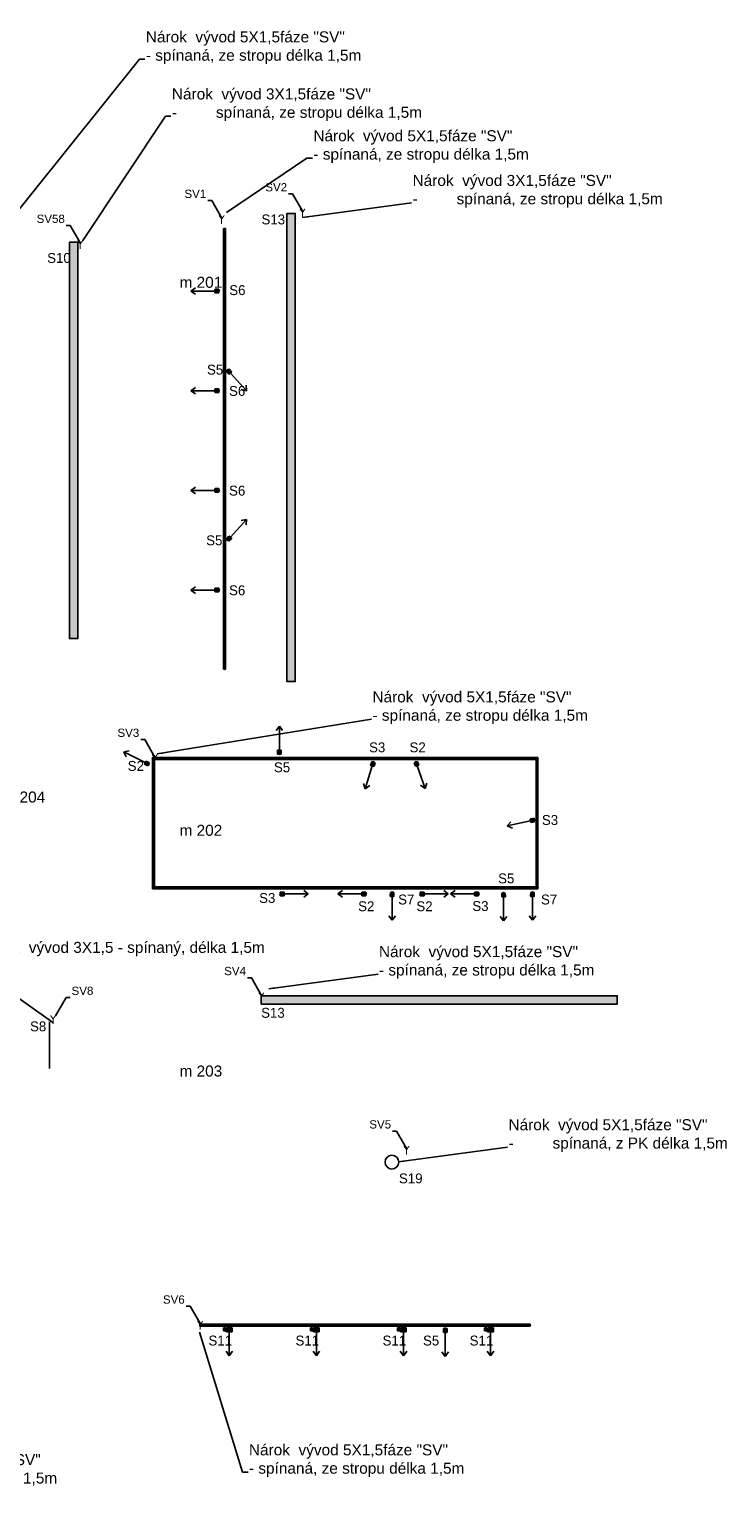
# Model space of a CAD drawing. Header units: millimetres. Extents: x 40090 to 187415, y -53271 to 40260.
# Tile 198 of 256: x 144160 to 156831, y -51486 to -25017. Entities that reach past the tile are written whole.
import ezdxf

# ---------------------------------------------------------------- set-up
doc = ezdxf.new("R2010")
doc.units = ezdxf.units.MM
doc.linetypes.add('ACDINTGL', pattern=[3, 2, -1])
for name, color, linetype in [('AVM_nároky_silnoproudu', 170, 'Continuous'), ('AVM_reproduktor', 6, 'Continuous'), ('AVM_sp_230VAC', 170, 'Continuous'), ('AVM_technologie', 252, 'Continuous'), ('ERCO02_outline', 7, 'Continuous'), ('ERCO03_fill', 40, 'Continuous'), ('ERCO17_main_layer', 7, 'Continuous'), ('ERCO_describ', 10, 'Continuous')]:
    doc.layers.add(name, color=color, linetype=linetype)
doc.layers.add('ERCO05_invisible', color=5, linetype='Continuous', plot=False)
doc.layers.add('ERCO06_idc', color=7, linetype='Continuous', true_color=0xc8c800)
doc.styles.add('AVM', font='arial.ttf')
doc.styles.add('ERCO', font='txt')
doc.styles.get("Standard").update_dxf_attribs({"font": 'arial.ttf'})
doc.dimstyles.new('AVM-1_50', dxfattribs={"dimscale": 40, "dimtxt": 2.5, "dimasz": 2.5, "dimexe": 1.25, "dimexo": 0.625, "dimtad": 1, "dimdec": 0, "dimrnd": 1, "dimtxsty": 'AVM', "dimcen": 2.5, "dimclrd": 256, "dimclre": 256, "dimclrt": 256, "dimadec": 0, "dimazin": 0, "dimtfac": 1, "dimtdec": 0, "dimtmove": 0, "dimatfit": 3, "dimfxl": 0, "dimarcsym": 0})

# ---------------------------------------------------------------- blocks, each defined once
blk = doc.blocks.new('78344000-0000')
at = {"layer": 'ERCO03_fill', "ltscale": 0.2}
h = blk.add_hatch(color=256, dxfattribs=at)
h.paths.add_polyline_path([(4, -0.017), (4, 0.008), (0, 0.008), (0, -0.017)])
h.paths.add_polyline_path([(0, 0.017), (0, 0.008), (4, 0.008), (4, 0.017)])
at = {"layer": 'ERCO02_outline'}
for p, q in [((0, 0.017), (4, 0.017)), ((0, -0.017), (0, 0.017)), ((4, 0.017), (4, -0.017)), ((4, -0.017), (0, -0.017))]:
    blk.add_line(p, q, dxfattribs=at)
at = {"layer": 'ERCO02_outline', "color": 1}
blk.add_line((0, 0.008), (4, 0.008), dxfattribs=at)
at = {"layer": 'ERCO05_invisible', "ltscale": 0.2}
for p in [(0, 0), (4, 0)]:
    blk.add_point(p, dxfattribs=at)
blk = doc.blocks.new('78343000-0000')
at = {"layer": 'ERCO03_fill', "ltscale": 0.2}
h = blk.add_hatch(color=256, dxfattribs=at)
h.paths.add_polyline_path([(0, -0.017), (3, -0.017), (3, 0.017), (0, 0.017)])
edge = h.paths.add_edge_path(flags=17)
edge.add_line((0, 0.008), (3, 0.008))
at = {"layer": 'ERCO02_outline'}
for p, q in [((0, -0.017), (0, 0.017)), ((0, 0.017), (3, 0.017)), ((3, 0.017), (3, -0.017)), ((0, -0.017), (3, -0.017))]:
    blk.add_line(p, q, dxfattribs=at)
at = {"layer": 'ERCO02_outline', "color": 1}
blk.add_line((0, 0.008), (3, 0.008), dxfattribs=at)
at = {"layer": 'ERCO05_invisible', "ltscale": 0.2}
for p in [(0, 0), (3, 0)]:
    blk.add_point(p, dxfattribs=at)
blk = doc.blocks.new('72324000-0000')
at = {"layer": 'ERCO03_fill', "ltscale": 0.2}
h = blk.add_hatch(color=256, dxfattribs=at)
h.paths.add_polyline_path([(-0.016, 0, 1), (0.016, 0, 1)])
h.paths.add_polyline_path([(0.005, 0, -1), (-0.005, 0, -1)], flags=16)
h.paths.add_polyline_path([(-0.005, 0, 1), (0.005, 0, 1)], flags=16)
h.paths.add_polyline_path([(0.016, 0, -0.108879), (0.015, -0.007), (0.032, -0.007), (0.033, 0.061), (-0.033, 0.061), (-0.032, -0.007), (-0.015, -0.007, -0.108879), (-0.016, 0, -1)])
h.paths.add_polyline_path([(-0.028, 0.061), (-0.028, 0.061), (-0.028, 0.061), (-0.005, 0.061), (-0.005, 0.061), (-0.005, 0.061)])
h.paths.add_polyline_path([(0.005, 0.061), (0.005, 0.061), (0.005, 0.064), (-0.005, 0.064), (-0.005, 0.061), (-0.005, 0.061), (-0.005, 0.061)])
h.paths.add_polyline_path([(0.028, 0.061), (0.028, 0.061), (0.028, 0.061), (0.005, 0.061), (0.005, 0.061), (0.005, 0.061)])
h.paths.add_polyline_path([(0.029, 0.061), (0.029, 0.064), (0.005, 0.064), (0.005, 0.061)])
h.paths.add_polyline_path([(-0.029, 0.064), (-0.029, 0.061), (-0.028, 0.061), (-0.005, 0.061), (-0.005, 0.064)])
at = {"layer": 'ERCO02_outline', "linetype": 'Continuous'}
for p, q in [((-0.033, 0.061), (0.033, 0.061)), ((-0.032, -0.007), (-0.033, 0.061)), ((-0.029, 0.064), (-0.005, 0.064)), ((-0.029, 0.061), (-0.029, 0.064)), ((-0.028, 0.061), (-0.029, 0.061)), ((-0.028, 0.061), (-0.005, 0.061)), ((-0.028, 0.061), (-0.028, 0.061)), ((-0.028, 0.061), (-0.028, 0.061)), ((-0.005, 0.061), (-0.005, 0.064)), ((-0.005, 0.064), (0.005, 0.064)), ((-0.005, 0.061), (-0.005, 0.061)), ((-0.005, 0.061), (-0.005, 0.061)), ((0.005, 0.061), (-0.005, 0.061)), ((0.005, 0.061), (0.005, 0.064)), ((0.005, 0.064), (0.029, 0.064)), ((0.005, 0.061), (0.005, 0.061)), ((0.029, 0.061), (0.005, 0.061)), ((0.028, 0.061), (0.028, 0.061)), ((0.028, 0.061), (0.028, 0.061)), ((0.029, 0.064), (0.029, 0.061)), ((0.033, 0.061), (0.032, -0.007)), ((-0.015, -0.007), (-0.032, -0.007)), ((0.032, -0.007), (0.015, -0.007))]:
    blk.add_line(p, q, dxfattribs=at)
blk.add_circle((0, 0), 0.0164, dxfattribs=at)
at = {"layer": 'ERCO05_invisible', "linetype": 'Continuous'}
blk.add_circle((0, 0), 0.005, dxfattribs=at)
at = {"layer": 'ERCO05_invisible', "ltscale": 0.2}
blk.add_point((0, 0), dxfattribs=at)
at = {"layer": 'ERCO06_idc', "linetype": 'Continuous'}
for p, q in [((0, 0.499), (-0.06, 0.418)), ((0.06, 0.418), (0, 0.499)), ((0, 0.064), (0, 0.499))]:
    blk.add_line(p, q, dxfattribs=at)
blk = doc.blocks.new('72322000-0000')
at = {"layer": 'ERCO03_fill', "ltscale": 0.2}
h = blk.add_hatch(color=256, dxfattribs=at)
h.paths.add_polyline_path([(-0.016, 0, 1), (0.016, 0, 1)])
h.paths.add_polyline_path([(0.005, 0, -1), (-0.005, 0, -1)], flags=16)
h.paths.add_polyline_path([(-0.005, 0, 1), (0.005, 0, 1)], flags=16)
h.paths.add_polyline_path([(0.016, 0, -0.108879), (0.015, -0.007), (0.032, -0.007), (0.033, 0.061), (-0.033, 0.061), (-0.032, -0.007), (-0.015, -0.007, -0.108879), (-0.016, 0, -1)])
h.paths.add_polyline_path([(-0.028, 0.061), (-0.028, 0.061), (-0.028, 0.061), (-0.005, 0.061), (-0.005, 0.061), (-0.005, 0.061)])
h.paths.add_polyline_path([(0.005, 0.061), (0.005, 0.061), (0.005, 0.064), (-0.005, 0.064), (-0.005, 0.061), (-0.005, 0.061), (-0.005, 0.061)])
h.paths.add_polyline_path([(0.028, 0.061), (0.028, 0.061), (0.028, 0.061), (0.005, 0.061), (0.005, 0.061), (0.005, 0.061)])
h.paths.add_polyline_path([(0.029, 0.061), (0.029, 0.064), (0.005, 0.064), (0.005, 0.061)])
h.paths.add_polyline_path([(-0.029, 0.064), (-0.029, 0.061), (-0.028, 0.061), (-0.005, 0.061), (-0.005, 0.064)])
at = {"layer": 'ERCO02_outline', "linetype": 'Continuous'}
for p, q in [((-0.033, 0.061), (0.033, 0.061)), ((-0.032, -0.007), (-0.033, 0.061)), ((-0.029, 0.064), (-0.005, 0.064)), ((-0.029, 0.061), (-0.029, 0.064)), ((-0.028, 0.061), (-0.029, 0.061)), ((-0.028, 0.061), (-0.005, 0.061)), ((-0.028, 0.061), (-0.028, 0.061)), ((-0.028, 0.061), (-0.028, 0.061)), ((-0.005, 0.061), (-0.005, 0.064)), ((-0.005, 0.064), (0.005, 0.064)), ((-0.005, 0.061), (-0.005, 0.061)), ((-0.005, 0.061), (-0.005, 0.061)), ((0.005, 0.061), (-0.005, 0.061)), ((0.005, 0.061), (0.005, 0.064)), ((0.005, 0.064), (0.029, 0.064)), ((0.005, 0.061), (0.005, 0.061)), ((0.029, 0.061), (0.005, 0.061)), ((0.028, 0.061), (0.028, 0.061)), ((0.028, 0.061), (0.028, 0.061)), ((0.029, 0.064), (0.029, 0.061)), ((0.033, 0.061), (0.032, -0.007)), ((-0.015, -0.007), (-0.032, -0.007)), ((0.032, -0.007), (0.015, -0.007))]:
    blk.add_line(p, q, dxfattribs=at)
blk.add_circle((0, 0), 0.0164, dxfattribs=at)
at = {"layer": 'ERCO05_invisible', "linetype": 'Continuous'}
blk.add_circle((0, 0), 0.005, dxfattribs=at)
at = {"layer": 'ERCO05_invisible', "ltscale": 0.2}
blk.add_point((0, 0), dxfattribs=at)
at = {"layer": 'ERCO06_idc', "linetype": 'Continuous'}
for p, q in [((0, 0.499), (-0.06, 0.418)), ((0.06, 0.418), (0, 0.499)), ((0, 0.064), (0, 0.499))]:
    blk.add_line(p, q, dxfattribs=at)
blk = doc.blocks.new('72318000-0000')
at = {"layer": 'ERCO03_fill', "ltscale": 0.2}
h = blk.add_hatch(color=256, dxfattribs=at)
h.paths.add_polyline_path([(-0.016, 0, 1), (0.016, 0, 1)])
h.paths.add_polyline_path([(0.005, 0, -1), (-0.005, 0, -1)], flags=16)
h.paths.add_polyline_path([(-0.005, 0, 1), (0.005, 0, 1)], flags=16)
h.paths.add_polyline_path([(0.016, 0, -0.108879), (0.015, -0.007), (0.032, -0.007), (0.033, 0.061), (-0.033, 0.061), (-0.032, -0.007), (-0.015, -0.007, -0.108879), (-0.016, 0, -1)])
h.paths.add_polyline_path([(-0.028, 0.061), (-0.028, 0.061), (-0.028, 0.061), (-0.005, 0.061), (-0.005, 0.061), (-0.005, 0.061)])
h.paths.add_polyline_path([(0.005, 0.061), (0.005, 0.061), (0.005, 0.064), (-0.005, 0.064), (-0.005, 0.061), (-0.005, 0.061), (-0.005, 0.061)])
h.paths.add_polyline_path([(0.028, 0.061), (0.028, 0.061), (0.028, 0.061), (0.005, 0.061), (0.005, 0.061), (0.005, 0.061)])
h.paths.add_polyline_path([(0.029, 0.061), (0.029, 0.064), (0.005, 0.064), (0.005, 0.061)])
h.paths.add_polyline_path([(-0.029, 0.064), (-0.029, 0.061), (-0.028, 0.061), (-0.005, 0.061), (-0.005, 0.064)])
at = {"layer": 'ERCO02_outline', "linetype": 'Continuous'}
for p, q in [((-0.033, 0.061), (0.033, 0.061)), ((-0.032, -0.007), (-0.033, 0.061)), ((-0.029, 0.064), (-0.005, 0.064)), ((-0.029, 0.061), (-0.029, 0.064)), ((-0.028, 0.061), (-0.029, 0.061)), ((-0.028, 0.061), (-0.005, 0.061)), ((-0.028, 0.061), (-0.028, 0.061)), ((-0.028, 0.061), (-0.028, 0.061)), ((-0.005, 0.061), (-0.005, 0.064)), ((-0.005, 0.064), (0.005, 0.064)), ((-0.005, 0.061), (-0.005, 0.061)), ((-0.005, 0.061), (-0.005, 0.061)), ((0.005, 0.061), (-0.005, 0.061)), ((0.005, 0.061), (0.005, 0.064)), ((0.005, 0.064), (0.029, 0.064)), ((0.005, 0.061), (0.005, 0.061)), ((0.029, 0.061), (0.005, 0.061)), ((0.028, 0.061), (0.028, 0.061)), ((0.028, 0.061), (0.028, 0.061)), ((0.029, 0.064), (0.029, 0.061)), ((0.033, 0.061), (0.032, -0.007)), ((-0.015, -0.007), (-0.032, -0.007)), ((0.032, -0.007), (0.015, -0.007))]:
    blk.add_line(p, q, dxfattribs=at)
blk.add_circle((0, 0), 0.0164, dxfattribs=at)
at = {"layer": 'ERCO05_invisible', "linetype": 'Continuous'}
blk.add_circle((0, 0), 0.005, dxfattribs=at)
at = {"layer": 'ERCO05_invisible', "ltscale": 0.2}
blk.add_point((0, 0), dxfattribs=at)
at = {"layer": 'ERCO06_idc', "linetype": 'Continuous'}
for p, q in [((0, 0.499), (-0.06, 0.418)), ((0.06, 0.418), (0, 0.499)), ((0, 0.064), (0, 0.499))]:
    blk.add_line(p, q, dxfattribs=at)
blk = doc.blocks.new('72316000-0000')
at = {"layer": 'ERCO03_fill', "ltscale": 0.2}
h = blk.add_hatch(color=256, dxfattribs=at)
h.paths.add_polyline_path([(-0.016, 0, 1), (0.016, 0, 1)])
h.paths.add_polyline_path([(0.005, 0, -1), (-0.005, 0, -1)], flags=16)
h.paths.add_polyline_path([(-0.005, 0, 1), (0.005, 0, 1)], flags=16)
h.paths.add_polyline_path([(0.016, 0, -0.108879), (0.015, -0.007), (0.032, -0.007), (0.033, 0.061), (-0.033, 0.061), (-0.032, -0.007), (-0.015, -0.007, -0.108879), (-0.016, 0, -1)])
h.paths.add_polyline_path([(-0.028, 0.061), (-0.028, 0.061), (-0.028, 0.061), (-0.005, 0.061), (-0.005, 0.061), (-0.005, 0.061)])
h.paths.add_polyline_path([(0.005, 0.061), (0.005, 0.061), (0.005, 0.064), (-0.005, 0.064), (-0.005, 0.061), (-0.005, 0.061), (-0.005, 0.061)])
h.paths.add_polyline_path([(0.028, 0.061), (0.028, 0.061), (0.028, 0.061), (0.005, 0.061), (0.005, 0.061), (0.005, 0.061)])
h.paths.add_polyline_path([(0.029, 0.061), (0.029, 0.064), (0.005, 0.064), (0.005, 0.061)])
h.paths.add_polyline_path([(-0.029, 0.064), (-0.029, 0.061), (-0.028, 0.061), (-0.005, 0.061), (-0.005, 0.064)])
at = {"layer": 'ERCO02_outline', "linetype": 'Continuous'}
for p, q in [((-0.033, 0.061), (0.033, 0.061)), ((-0.032, -0.007), (-0.033, 0.061)), ((-0.029, 0.064), (-0.005, 0.064)), ((-0.029, 0.061), (-0.029, 0.064)), ((-0.028, 0.061), (-0.029, 0.061)), ((-0.028, 0.061), (-0.005, 0.061)), ((-0.028, 0.061), (-0.028, 0.061)), ((-0.028, 0.061), (-0.028, 0.061)), ((-0.005, 0.061), (-0.005, 0.064)), ((-0.005, 0.064), (0.005, 0.064)), ((-0.005, 0.061), (-0.005, 0.061)), ((-0.005, 0.061), (-0.005, 0.061)), ((0.005, 0.061), (-0.005, 0.061)), ((0.005, 0.061), (0.005, 0.064)), ((0.005, 0.064), (0.029, 0.064)), ((0.005, 0.061), (0.005, 0.061)), ((0.029, 0.061), (0.005, 0.061)), ((0.028, 0.061), (0.028, 0.061)), ((0.028, 0.061), (0.028, 0.061)), ((0.029, 0.064), (0.029, 0.061)), ((0.033, 0.061), (0.032, -0.007)), ((-0.015, -0.007), (-0.032, -0.007)), ((0.032, -0.007), (0.015, -0.007))]:
    blk.add_line(p, q, dxfattribs=at)
blk.add_circle((0, 0), 0.0164, dxfattribs=at)
at = {"layer": 'ERCO05_invisible', "linetype": 'Continuous'}
blk.add_circle((0, 0), 0.005, dxfattribs=at)
at = {"layer": 'ERCO05_invisible', "ltscale": 0.2}
blk.add_point((0, 0), dxfattribs=at)
at = {"layer": 'ERCO06_idc', "linetype": 'Continuous'}
for p, q in [((0, 0.499), (-0.06, 0.418)), ((0.06, 0.418), (0, 0.499)), ((0, 0.064), (0, 0.499))]:
    blk.add_line(p, q, dxfattribs=at)
blk = doc.blocks.new('71193000-0000')
at = {"layer": 'ERCO03_fill', "ltscale": 0.2}
h = blk.add_hatch(color=256, dxfattribs=at)
h.paths.add_polyline_path([(-0.012, 0.011), (-0.012, 0.015), (-0.028, 0.015, 0.142851), (-0.028, -0.015), (-0.012, -0.015), (-0.012, -0.011, -0.182755), (-0.016, 0, -0.182755)])
h.paths.add_polyline_path([(-0.016, 0, 1), (0.016, 0, 1)])
h.paths.add_polyline_path([(0.005, 0, -1), (-0.005, 0, -1)], flags=0)
h.paths.add_polyline_path([(0.005, 0, 1), (-0.005, 0, 1)], flags=16)
h.paths.add_polyline_path([(0.027, 0.027), (-0.012, 0.028), (-0.012, 0.011, -0.690967), (0.016, 0, -0.690967), (-0.012, -0.011), (-0.012, -0.028), (0.027, -0.028)])
h.paths.add_polyline_path([(-0.028, 0.015), (-0.027, 0.015), (-0.027, 0.042), (-0.132, 0.042), (-0.131, -0.028), (-0.028, -0.028), (-0.028, -0.016, -0.14765)])
at = {"layer": 'ERCO02_outline'}
for p, q in [((-0.131, -0.028), (-0.132, 0.042)), ((-0.132, 0.042), (-0.027, 0.042)), ((-0.028, 0.015), (-0.012, 0.015)), ((-0.027, 0.042), (-0.027, 0.015)), ((-0.012, 0.028), (-0.012, 0.011)), ((0.027, 0.027), (-0.012, 0.028)), ((0.027, -0.028), (0.027, 0.027)), ((-0.028, -0.028), (-0.131, -0.028)), ((-0.028, -0.015), (-0.012, -0.015)), ((-0.028, -0.016), (-0.028, -0.028)), ((-0.012, -0.028), (-0.012, -0.011)), ((-0.012, -0.028), (0.027, -0.028))]:
    blk.add_line(p, q, dxfattribs=at)
blk.add_circle((0, 0), 0.016, dxfattribs=at)
blk.add_arc((0.024, -0.001), 0.0537, 162.9792, 196.5754, dxfattribs=at)
at = {"layer": 'ERCO05_invisible'}
blk.add_circle((0, 0), 0.005, dxfattribs=at)
at = {"layer": 'ERCO05_invisible', "ltscale": 0.2}
blk.add_point((0, 0), dxfattribs=at)
at = {"layer": 'ERCO06_idc'}
for p, q in [((-0.079, 0.477), (-0.139, 0.396)), ((-0.02, 0.396), (-0.079, 0.477)), ((-0.079, 0.042), (-0.079, 0.477))]:
    blk.add_line(p, q, dxfattribs=at)
blk = doc.blocks.new('72325000-0001')
at = {"layer": 'ERCO03_fill', "ltscale": 0.2}
h = blk.add_hatch(color=256, dxfattribs=at)
h.paths.add_polyline_path([(-0.016, 0, 1), (0.016, 0, 1)])
h.paths.add_polyline_path([(0.005, 0, -1), (-0.005, 0, -1)], flags=16)
h.paths.add_polyline_path([(-0.005, 0, 1), (0.005, 0, 1)], flags=16)
h.paths.add_polyline_path([(0.016, 0, -0.108879), (0.015, -0.007), (0.032, -0.007), (0.033, 0.061), (-0.033, 0.061), (-0.032, -0.007), (-0.015, -0.007, -0.108879), (-0.016, 0, -1)])
h.paths.add_polyline_path([(-0.028, 0.061), (-0.028, 0.061), (-0.028, 0.061), (-0.005, 0.061), (-0.005, 0.061), (-0.005, 0.061)])
h.paths.add_polyline_path([(0.005, 0.061), (0.005, 0.061), (0.005, 0.064), (-0.005, 0.064), (-0.005, 0.061), (-0.005, 0.061), (-0.005, 0.061)])
h.paths.add_polyline_path([(0.028, 0.061), (0.028, 0.061), (0.028, 0.061), (0.005, 0.061), (0.005, 0.061), (0.005, 0.061)])
h.paths.add_polyline_path([(0.029, 0.061), (0.029, 0.064), (0.005, 0.064), (0.005, 0.061)])
h.paths.add_polyline_path([(-0.029, 0.064), (-0.029, 0.061), (-0.028, 0.061), (-0.005, 0.061), (-0.005, 0.064)])
at = {"layer": 'ERCO02_outline', "linetype": 'Continuous'}
for p, q in [((-0.033, 0.061), (0.033, 0.061)), ((-0.032, -0.007), (-0.033, 0.061)), ((-0.029, 0.064), (-0.005, 0.064)), ((-0.029, 0.061), (-0.029, 0.064)), ((-0.028, 0.061), (-0.029, 0.061)), ((-0.028, 0.061), (-0.005, 0.061)), ((-0.028, 0.061), (-0.028, 0.061)), ((-0.028, 0.061), (-0.028, 0.061)), ((-0.005, 0.061), (-0.005, 0.064)), ((-0.005, 0.064), (0.005, 0.064)), ((-0.005, 0.061), (-0.005, 0.061)), ((-0.005, 0.061), (-0.005, 0.061)), ((0.005, 0.061), (-0.005, 0.061)), ((0.005, 0.061), (0.005, 0.064)), ((0.005, 0.064), (0.029, 0.064)), ((0.005, 0.061), (0.005, 0.061)), ((0.029, 0.061), (0.005, 0.061)), ((0.028, 0.061), (0.028, 0.061)), ((0.028, 0.061), (0.028, 0.061)), ((0.029, 0.064), (0.029, 0.061)), ((0.033, 0.061), (0.032, -0.007)), ((-0.015, -0.007), (-0.032, -0.007)), ((0.032, -0.007), (0.015, -0.007))]:
    blk.add_line(p, q, dxfattribs=at)
blk.add_circle((0, 0), 0.0164, dxfattribs=at)
at = {"layer": 'ERCO05_invisible', "linetype": 'Continuous'}
blk.add_circle((0, 0), 0.005, dxfattribs=at)
at = {"layer": 'ERCO05_invisible', "ltscale": 0.2}
blk.add_point((0, 0), dxfattribs=at)
at = {"layer": 'ERCO06_idc', "linetype": 'Continuous'}
for p, q in [((0, 0.499), (-0.06, 0.418)), ((0.06, 0.418), (0, 0.499)), ((0, 0.064), (0, 0.499))]:
    blk.add_line(p, q, dxfattribs=at)
blk = doc.blocks.new('Vývod')
at = {"const_width": 19.45}
for points in [[(0, 93.36), (-46.68, 155.6)], [(0, 93.36), (46.68, 155.6)], [(0, 0), (0, 93.36)]]:
    blk.add_lwpolyline(points, dxfattribs=at)

msp = doc.modelspace()

# ---------------------------------------------------------------- hatches: boundary and pattern name
at = {"layer": 'ERCO03_fill'}
for points in [[(148841.9, -28362.4), (148841.9, -36865.1), (148991.9, -36865.1), (148991.9, -28362.4)], [(144891.6, -28883.8), (144891.6, -36083.8), (145041.6, -36083.8), (145041.6, -28883.8)], [(148373.4, -42719.7), (154841.1, -42719.7), (154841.1, -42569.7), (148373.4, -42569.7)]]:
    msp.add_hatch(color=256, dxfattribs=at).paths.add_polyline_path(points)

# ---------------------------------------------------------------- linework, layer by layer
at = {"layer": 'ERCO02_outline'}
for points in [[(148841.9, -28362.4), (148841.9, -36865.1), (148991.9, -36865.1), (148991.9, -28362.4)], [(144891.6, -28883.8), (144891.6, -36083.8), (145041.6, -36083.8), (145041.6, -28883.8)], [(148373.4, -42719.7), (154841.1, -42719.7), (154841.1, -42569.7), (148373.4, -42569.7)]]:
    msp.add_lwpolyline(points, close=True, dxfattribs=at)
at = {"layer": 'ERCO03_fill'}
msp.add_circle((150747.7, -45589.8), 125, dxfattribs=at)
at = {"layer": 'ERCO17_main_layer'}
msp.add_lwpolyline([(146401.9, -38260.7), (153400.4, -38260.7), (153400.4, -40608.9), (146401.9, -40608.9)], close=True, dxfattribs=at)
at = {"layer": 'ERCO17_main_layer', "color": 40, "linetype": 'ACDINTGL', "ltscale": 50, "const_width": 30}
msp.add_lwpolyline([(144530.9, -43892.1), (144530.9, -43040)], dxfattribs=at)

# ---------------------------------------------------------------- block references
at = {"layer": 'AVM_nároky_silnoproudu'}
for p in [(149124.4, -28436.7), (147655.6, -28556.2), (145087.9, -29009.8), (146439.4, -38342.7), (148377.4, -42669.4), (144594.5, -43082.4), (151013.2, -45453.9), (147265.1, -48634.3)]:
    msp.add_blockref('Vývod', p, dxfattribs=at)
at = {"layer": 'ERCO17_main_layer'}
for name, p, xscale, yscale, zscale, rotation in [('78344000-0000', (147707.6, -28638.8), 1000, 1000, 1000, 270), ('72324000-0000', (147598.3, -29771.8), 1000, 1000, 1000, 90), ('72322000-0000', (147772.7, -31213.7), 999.9999999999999, 999.9999999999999, 999.9999999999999, 222.4331102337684), ('72324000-0000', (147598.3, -31581.8), 1000, 1000, 1000, 90), ('78344000-0000', (147707.6, -32638.8), 1000, 1000, 1000, 270), ('72324000-0000', (147598.3, -33391.8), 1000, 1000, 1000, 90), ('72322000-0000', (147772.7, -34288.5), -999.9999999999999, 999.9999999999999, 1000, 317.5668897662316), ('72324000-0000', (147598.3, -35201.9), 1000, 1000, 1000, 90), ('72316000-0000', (146322.8, -38364), -999.9999999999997, 999.9999999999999, 1000, 63.19310935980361), ('78343000-0000', (146418.7, -38244), 790, 1000, 1000, 270), ('72318000-0000', (150409.7, -38334.3), 1000, 1000, 1000, 163.071425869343), ('72316000-0000', (151187.5, -38332.5), -999.9999999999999, 1000, 1000, 199.277575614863), ('78343000-0000', (153383.7, -38244), 790, 1000, 1000, 270), ('72318000-0000', (153330.1, -39376.6), 1000, 1000, 1000, 102.6006563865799), ('72318000-0000', (148728.8, -40720.3), -1000, 1000, 1000, 270), ('72316000-0000', (150266.8, -40720.3), 1000, 1000, 1000, 90), ('72325000-0001', (150751.6, -40699.9), 1000, 1000, 1000, 180), ('72316000-0000', (151270.2, -40720.3), -1000, 1000, 1000, 270), ('72318000-0000', (152313.5, -40720.3), 1000, 1000, 1000, 90), ('72322000-0000', (152775.4, -40710.9), 999.9999999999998, 999.9999999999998, 999.9999999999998, 180), ('72325000-0001', (153300.7, -40699.9), 1000, 1000, 1000, 180), ('78343000-0000', (147261.1, -48552.4), -1000, 1000, 1000, 180), ('71193000-0000', (147715.5, -48629.4), 1000, 1000, 1000, 180), ('71193000-0000', (149296.8, -48629.4), 1000, 1000, 1000, 180), ('78343000-0000', (150261.1, -48552.4), -1000, 1000, 1000, 180), ('71193000-0000', (150878, -48629.4), 1000, 1000, 1000, 180), ('72322000-0000', (151717.3, -48618.7), -999.9999999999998, 999.9999999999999, 1000, 180), ('71193000-0000', (152459.3, -48629.4), 1000, 1000, 1000, 180)]:
    msp.add_blockref(name, p, dxfattribs=dict(at, xscale=xscale, yscale=yscale, zscale=zscale, rotation=rotation))
for name, p, xscale, yscale, zscale in [('72322000-0000', (148704, -38172.8), 999.9999999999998, 999.9999999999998, 999.9999999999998), ('78344000-0000', (146401.9, -38260.7), 1000, 1000, 1000), ('78343000-0000', (150400.4, -38260.7), 1000, 1000, 1000), ('78344000-0000', (146401.9, -40608.9), 1000, 1000, 1000), ('78343000-0000', (150400.4, -40608.9), 1000, 1000, 1000)]:
    msp.add_blockref(name, p, dxfattribs=dict(at, xscale=xscale, yscale=yscale, zscale=zscale))

# ---------------------------------------------------------------- texts
at = {"char_height": 200, "width": 1361.318, "attachment_point": 7}
for s, insert in [('{\\C7;m 201}', (146890.8, -29716.9)), ('{\\C7;m 204}', (143675.7, -39063)), ('{\\C7;m 202}', (146890.8, -39667.3)), ('{\\C7;m 203}', (146890.8, -44038.4))]:
    msp.add_mtext(s, dxfattribs=dict(at, insert=insert))
at = {"layer": 'AVM_reproduktor', "char_height": 150, "width": 1361.318}
for s, insert, attachment_point in [('SV2', (148844.9, -27964.5), 9), ('SV1', (147376.1, -28084), 9), ('SV58', (144808.4, -28537.6), 9), ('SV3', (146159.9, -37870.5), 9), ('SV4', (148097.9, -42197.2), 9), ('SV8', (144930.4, -42556.9), 7), ('SV5', (150733.7, -44981.7), 9), ('SV6', (146985.6, -48162.1), 9)]:
    msp.add_mtext(s, dxfattribs=dict(at, insert=insert, attachment_point=attachment_point))
at = {"layer": 'AVM_sp_230VAC', "char_height": 200, "attachment_point": 7, "style": 'AVM'}
for s, insert in [('Nárok  vývod 5X1,5fáze "SV" \\P- spínaná, ze stropu délka 1,5m', (146279.3, -25650.6)), ('Nárok  vývod 3X1,5fáze "SV" \\P-^Ispínaná, ze stropu délka 1,5m', (146752.4, -26686.8)), ('Nárok  vývod 5X1,5fáze "SV" \\P- spínaná, ze stropu délka 1,5m', (149321.9, -27446.4)), ('Nárok  vývod 3X1,5fáze "SV" \\P-^Ispínaná, ze stropu délka 1,5m', (151123.6, -28257.4)), ('Nárok  vývod 5X1,5fáze "SV" \\P- spínaná, ze stropu délka 1,5m', (150394.6, -37635.5)), ('3x Nárok  vývod 3X1,5 - spínaný, délka 1,5m', (142880.9, -41850.6)), ('Nárok  vývod 5X1,5fáze "SV" \\P- spínaná, ze stropu délka 1,5m', (150513, -42261.4)), ('Nárok  vývod 5X1,5fáze "SV" \\P-^Ispínaná, z PK délka 1,5m', (152865.4, -45404.1)), ('Nárok  vývod 5X1,5fáze "SV" \\P- spínaná, ze stropu délka 1,5m', (148151.5, -51308.2)), ('Nárok  vývod 5X1,5fáze "SV" \\P- spínaná, ze stropu délka 1,5m', (140756.1, -51486.4))]:
    msp.add_mtext(s, dxfattribs=dict(at, insert=insert))
at = {"layer": 'ERCO_describ', "char_height": 180, "width": 11220.782, "style": 'ERCO'}
for s, insert, attachment_point in [('\\fRotis SemiSans|b0|i0;S13', (148379.8, -28382.3), 1), ('\\fRotis SemiSans|b0|i0;S10', (144487.6, -29081.5), 1), ('\\fRotis SemiSans|b0|i0;S6', (147794.7, -29665.8), 1), ('\\fRotis SemiSans|b0|i0;S5', (147389.9, -31110.2), 1), ('\\fRotis SemiSans|b0|i0;S6', (147790.8, -31496.2), 1), ('\\fRotis SemiSans|b0|i0;S6', (147790.8, -33306.3), 1), ('\\fRotis SemiSans|b0|i0;S5', (147375.5, -34391.9), 7), ('\\fRotis SemiSans|b0|i0;S6', (147790.8, -35116.3), 1), ('\\fRotis SemiSans|b0|i0;S3', (150333.4, -37968.1), 1), ('\\fRotis SemiSans|b0|i0;S2\\P', (151068.3, -37968.1), 1), ('\\fRotis SemiSans|b0|i0;S2\\P', (145950.7, -38305.1), 1), ('\\fRotis SemiSans|b0|i0;S5', (148605.8, -38329.8), 1), ('\\fRotis SemiSans|b0|i0;S3', (153472.3, -39287.4), 1), ('\\fRotis SemiSans|b0|i0;S5', (152677.2, -40348), 1), ('\\fRotis SemiSans|b0|i0;S3', (148631.3, -40703.5), 3), ('\\fRotis SemiSans|b0|i0;S7', (150861.4, -40731.3), 1), ('\\fRotis SemiSans|b0|i0;S7', (153455.3, -40731.3), 1), ('\\fRotis SemiSans|b0|i0;S2\\P', (150429.3, -40853.6), 3), ('\\fRotis SemiSans|b0|i0;S2\\P', (151192.2, -40853.6), 1), ('\\fRotis SemiSans|b0|i0;S3', (152208.8, -40849.6), 1), ('\\fRotis SemiSans|b0|i0;S13', (148373.4, -42788.6), 1), ('\\fRotis SemiSans|b0|i0;S8', (144176.6, -43035), 1), ('S19', (150876.4, -45795.4), 1), ('\\fRotis SemiSans|b0|i0;S11', (147416.2, -48922.4), 7), ('\\fRotis SemiSans|b0|i0;S11', (148997.5, -48922.4), 7), ('\\fRotis SemiSans|b0|i0;S11', (150578.8, -48922.4), 7), ('\\fRotis SemiSans|b0|i0;S5', (151312.9, -48922.4), 7), ('\\fRotis SemiSans|b0|i0;S11', (152160, -48922.4), 7)]:
    msp.add_mtext(s, dxfattribs=dict(at, insert=insert, attachment_point=attachment_point))

# ---------------------------------------------------------------- leaders
at = {"layer": 'AVM_reproduktor', "annotation_type": 0, "has_hookline": 1}
for points, hookline_direction, text_width in [([(149134.7, -28341.5), (148944.3, -28010), (148871.2, -28010)], 1, 375.6), ([(147665.9, -28461), (147475.5, -28129.5), (147402.3, -28129.5)], 1, 348.2), ([(145098.2, -28914.6), (144907.8, -28583.2), (144834.7, -28583.2)], 1, 494), ([(146449.7, -38247.5), (146259.3, -37916), (146186.2, -37916)], 1, 377.1), ([(148387.7, -42574.2), (148197.3, -42242.8), (148124.2, -42242.8)], 1, 376.5), ([(144640.6, -42933.9), (144831, -42602.4), (144904.1, -42602.4)], 0, 377.5), ([(147275.4, -48539.1), (147085, -48207.7), (147011.9, -48207.7)], 1, 377)]:
    msp.add_leader(points, dimstyle='AVM-1_50', override={"dimasz": 1.5, "dimgap": 0.625, "dimtad": 0, "dimclrd": 6}, dxfattribs=dict(at, hookline_direction=hookline_direction, text_width=text_width))
at = {"layer": 'AVM_sp_230VAC', "annotation_type": 0, "has_hookline": 1, "hookline_direction": 0}
for points, text_width in [([(143555.4, -28810.8), (146162.6, -25563.7), (146262.6, -25563.7)], 3886.9), ([(145134.6, -28854.2), (146635.7, -26599.8), (146735.7, -26599.8)], 4516.5), ([(147744.7, -28344), (149205.2, -27359.5), (149305.2, -27359.5)], 3886.9), ([(149124.4, -28436.7), (151106.9, -28170.4)], 4516.5), ([(146482.5, -38178.8), (150377.9, -37548.6)], 3886.9), ([(139161, -42364.3), (142630.4, -41763.6)], 5530), ([(139607.3, -42013.8), (142407.2, -41763.6)], 5530), ([(144589.7, -43052.8), (142764.2, -41763.6), (142864.2, -41763.6)], 5530), ([(148513.8, -42440.7), (150496.3, -42174.5)], 3886.9), ([(150866.1, -45583.4), (152848.7, -45317.2)], 3957.3), ([(147255.3, -48679.5), (148034.8, -51221.2), (148134.8, -51221.2)], 3886.9), ([(139860, -48857.7), (140639.4, -51399.5), (140739.4, -51399.5)], 3886.9)]:
    msp.add_leader(points, dimstyle='AVM-1_50', override={"dimgap": 0.625, "dimtad": 0}, dxfattribs=dict(at, text_width=text_width))
at = {"layer": 'AVM_technologie', "annotation_type": 0, "has_hookline": 1, "hookline_direction": 1, "text_width": 378.3}
msp.add_leader([(151023.5, -45358.7), (150833.1, -45027.3), (150760, -45027.3)], dimstyle='AVM-1_50', override={"dimasz": 1.5, "dimgap": 0.625, "dimtad": 0, "dimclrd": 6}, dxfattribs=at)

doc.saveas('drawing.dxf')
